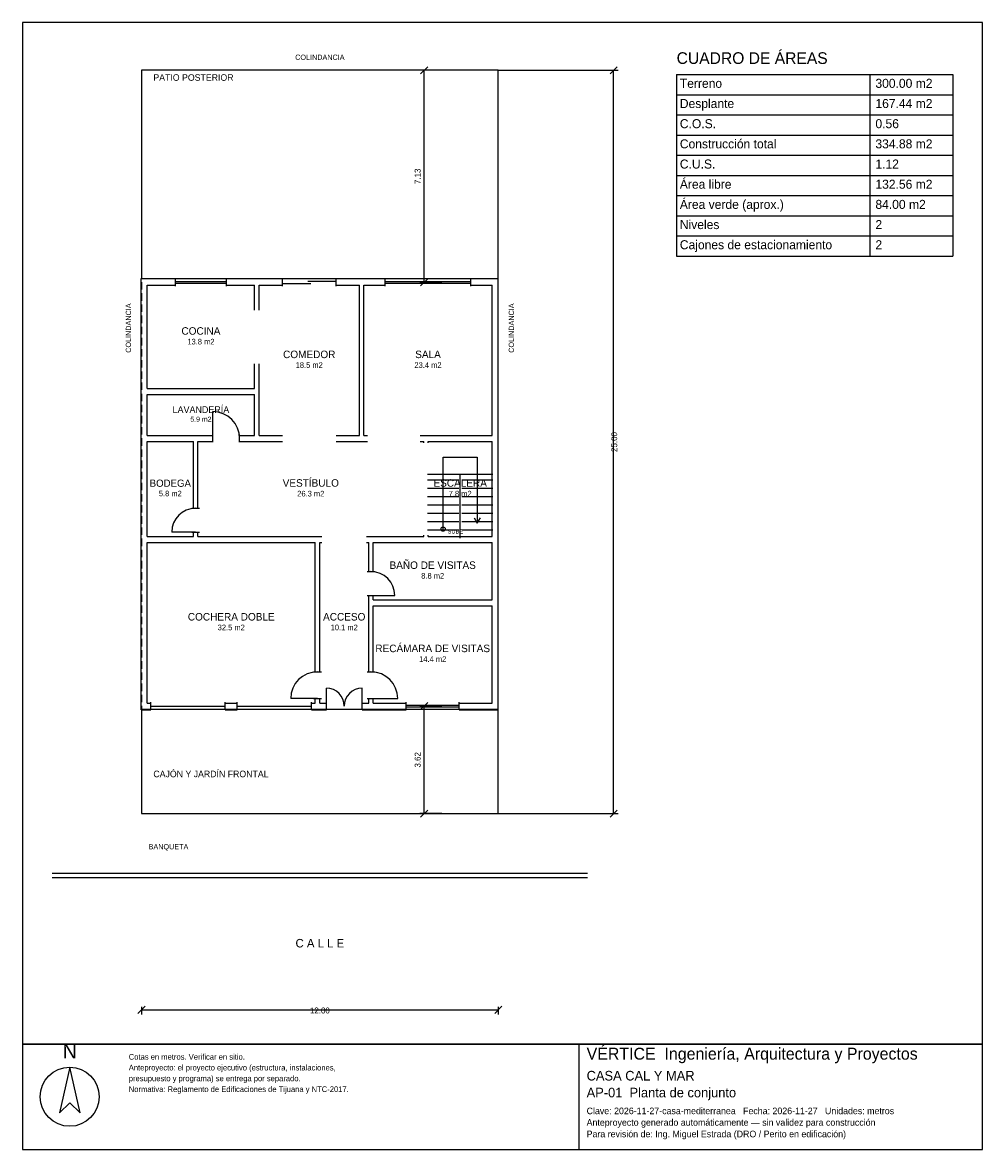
# Model space of a CAD drawing. Header units: metres. Extents: x -4 to 28.3, y -11.3 to 26.6.
import ezdxf
from ezdxf.enums import TextEntityAlignment as Align

# ---------------------------------------------------------------- set-up
doc = ezdxf.new("R2010")
doc.units = ezdxf.units.M
doc.header["$LTSCALE"] = 0.5
doc.linetypes.add('DASHED', pattern=[0.75, 0.5, -0.25])
for name, color, linetype in [('A-AREA', 252, 'CONTINUOUS'), ('A-ESCALERA', 6, 'CONTINUOUS'), ('A-EXTERIOR', 82, 'CONTINUOUS'), ('A-LIMITE', 1, 'DASHED'), ('A-MUROS', 7, 'CONTINUOUS'), ('A-PUERTAS', 2, 'CONTINUOUS'), ('A-TEXTO', 3, 'CONTINUOUS'), ('A-VANOS', 4, 'CONTINUOUS'), ('COTAS', 8, 'CONTINUOUS'), ('LAMINA', 9, 'CONTINUOUS')]:
    doc.layers.add(name, color=color, linetype=linetype)
doc.styles.get("Standard").update_dxf_attribs({"font": 'txt', "width": 0.9})

msp = doc.modelspace()

# ---------------------------------------------------------------- linework, layer by layer
at = {"layer": 'A-ESCALERA'}
for p, q in [((9.62, 11.42), (11.82, 11.42)), ((10.72, 9.27), (10.72, 11.42)), ((9.62, 11.23), (10.67, 11.23)), ((10.77, 11.23), (11.82, 11.23)), ((9.62, 10.95), (10.67, 10.95)), ((9.62, 10.67), (10.67, 10.67)), ((10.77, 10.95), (11.82, 10.95)), ((10.77, 10.67), (11.82, 10.67)), ((9.62, 10.39), (10.67, 10.39)), ((10.77, 10.39), (11.82, 10.39)), ((9.62, 10.11), (10.67, 10.11)), ((10.77, 10.11), (11.82, 10.11)), ((9.62, 9.83), (10.67, 9.83)), ((9.62, 9.55), (10.67, 9.55)), ((10.77, 9.83), (11.82, 9.83)), ((10.77, 9.55), (11.82, 9.55))]:
    msp.add_line(p, q, dxfattribs=at)
for points in [[(10.145, 9.57), (10.145, 11.995), (11.295, 11.995), (11.295, 9.77)], [(11.187, 9.95), (11.295, 9.77), (11.403, 9.95)]]:
    msp.add_lwpolyline(points, dxfattribs=at)
msp.add_circle((10.145, 9.57), 0.07, dxfattribs=at)
at = {"layer": 'A-EXTERIOR'}
for p, q in [((-3, -2), (15, -2)), ((-3, -2.15), (15, -2.15))]:
    msp.add_line(p, q, dxfattribs=at)
for points in [[(0, 18), (12, 18), (12, 25), (0, 25)], [(0, 0), (12, 0), (12, 3.5), (0, 3.5)]]:
    msp.add_lwpolyline(points, close=True, dxfattribs=at)
at = {"layer": 'A-LIMITE'}
msp.add_lwpolyline([(0, 0), (12, 0), (12, 25), (0, 25)], close=True, dxfattribs=at)
at = {"layer": 'A-MUROS'}
for p, q in [((-0.005, 17.995), (1.141, 17.995)), ((-0.005, 3.495), (-0.005, 17.995)), ((1.141, 17.74), (1.141, 18)), ((2.859, 17.74), (2.859, 18)), ((2.859, 17.995), (4.742, 17.995)), ((4.742, 17.74), (4.742, 18)), ((6.543, 17.74), (6.543, 18)), ((6.543, 17.995), (8.198, 17.995)), ((8.198, 17.74), (8.198, 18)), ((11.077, 17.74), (11.077, 18)), ((11.077, 17.995), (11.995, 17.995)), ((11.995, 3.495), (11.995, 17.995)), ((0.195, 17.77), (1.141, 17.77)), ((0.195, 14.295), (0.195, 17.77)), ((2.859, 17.77), (3.805, 17.77)), ((3.805, 16.932), (3.805, 17.77)), ((3.955, 17.77), (4.742, 17.77)), ((3.955, 16.932), (3.955, 17.77)), ((6.543, 17.77), (7.33, 17.77)), ((7.33, 12.72), (7.33, 17.77)), ((7.48, 17.77), (8.198, 17.77)), ((7.48, 12.72), (7.48, 17.77)), ((11.077, 17.77), (11.795, 17.77)), ((11.795, 12.72), (11.795, 17.77)), ((3.805, 14.295), (3.805, 15.132)), ((3.955, 12.72), (3.955, 15.132)), ((0.195, 14.295), (3.805, 14.295)), ((0.195, 14.095), (3.805, 14.095)), ((0.195, 12.72), (0.195, 14.095)), ((3.805, 12.72), (3.805, 14.095)), ((0.195, 12.72), (2.4, 12.72)), ((0.195, 12.52), (1.745, 12.52)), ((0.195, 9.32), (0.195, 12.52)), ((1.745, 10.27), (1.745, 12.52)), ((1.895, 12.52), (2.4, 12.52)), ((1.895, 10.27), (1.895, 12.52)), ((2.4, 12.49), (2.4, 12.75)), ((3.3, 12.49), (3.3, 12.75)), ((3.3, 12.72), (3.805, 12.72)), ((3.3, 12.52), (4.742, 12.52)), ((3.955, 12.72), (4.742, 12.72)), ((6.543, 12.72), (7.33, 12.72)), ((6.543, 12.52), (7.605, 12.52)), ((7.48, 12.72), (7.605, 12.72)), ((9.37, 12.72), (11.795, 12.72)), ((9.37, 12.52), (9.495, 12.52)), ((9.495, 12.47), (9.495, 12.52)), ((9.645, 12.52), (11.795, 12.52)), ((9.645, 12.47), (9.645, 12.52)), ((11.795, 9.32), (11.795, 12.52)), ((1.69, 10.27), (1.95, 10.27)), ((0.195, 9.32), (1.745, 9.32)), ((0.195, 9.12), (5.845, 9.12)), ((0.195, 3.72), (0.195, 9.12)), ((1.69, 9.47), (1.95, 9.47)), ((1.745, 9.32), (1.745, 9.47)), ((1.895, 9.32), (1.895, 9.47)), ((1.895, 9.32), (6.07, 9.32)), ((5.845, 4.77), (5.845, 9.12)), ((5.995, 9.12), (6.07, 9.12)), ((5.995, 4.77), (5.995, 9.12)), ((7.57, 9.32), (9.495, 9.32)), ((7.57, 9.12), (7.645, 9.12)), ((7.645, 8.142), (7.645, 9.12)), ((7.795, 9.12), (11.795, 9.12)), ((7.795, 8.142), (7.795, 9.12)), ((9.495, 9.32), (9.495, 9.37)), ((9.645, 9.32), (9.645, 9.37)), ((9.645, 9.32), (11.795, 9.32)), ((11.795, 7.192), (11.795, 9.12)), ((7.59, 8.142), (7.85, 8.142)), ((7.59, 7.342), (7.85, 7.342)), ((7.645, 4.77), (7.645, 7.342)), ((7.795, 7.192), (7.795, 7.342)), ((7.795, 7.192), (11.795, 7.192)), ((7.795, 6.992), (11.795, 6.992)), ((7.795, 4.77), (7.795, 6.992)), ((11.795, 3.72), (11.795, 6.992)), ((5.79, 4.77), (6.05, 4.77)), ((7.59, 4.77), (7.85, 4.77)), ((5.79, 3.87), (6.05, 3.87)), ((5.845, 3.72), (5.845, 3.87)), ((5.995, 3.72), (5.995, 3.87)), ((7.59, 3.87), (7.85, 3.87)), ((7.645, 3.72), (7.645, 3.87)), ((7.795, 3.72), (7.795, 3.87)), ((-0.005, 3.495), (0.32, 3.495)), ((0.195, 3.72), (0.32, 3.72)), ((0.32, 3.49), (0.32, 3.75)), ((2.82, 3.49), (2.82, 3.75)), ((2.82, 3.72), (3.22, 3.72)), ((2.82, 3.495), (3.22, 3.495)), ((3.22, 3.49), (3.22, 3.75)), ((5.72, 3.49), (5.72, 3.75)), ((5.72, 3.72), (5.845, 3.72)), ((5.72, 3.495), (6.22, 3.495)), ((5.995, 3.72), (6.22, 3.72)), ((6.22, 3.49), (6.22, 3.75)), ((7.42, 3.49), (7.42, 3.75)), ((7.42, 3.72), (7.645, 3.72)), ((7.42, 3.495), (8.901, 3.495)), ((7.795, 3.72), (8.901, 3.72)), ((8.901, 3.49), (8.901, 3.75)), ((10.689, 3.49), (10.689, 3.75)), ((10.689, 3.72), (11.795, 3.72)), ((10.689, 3.495), (11.995, 3.495))]:
    msp.add_line(p, q, dxfattribs=at)
at = {"layer": 'A-PUERTAS'}
for p, q in [((2.4, 12.62), (2.4, 13.52)), ((1.82, 9.47), (1.02, 9.47)), ((7.72, 7.342), (8.52, 7.342)), ((6.22, 3.62), (6.22, 4.22)), ((7.42, 3.62), (7.42, 4.22)), ((5.92, 3.87), (5.02, 3.87)), ((7.72, 3.87), (8.62, 3.87))]:
    msp.add_line(p, q, dxfattribs=at)
for centre, radius, start, end in [((2.4, 12.62), 0.9, 0, 90), ((1.82, 9.47), 0.8, 90, 180), ((7.72, 7.342), 0.8, 0, 90), ((5.92, 3.87), 0.9, 90, 180), ((7.72, 3.87), 0.9, 0, 90), ((6.22, 3.62), 0.6, 0, 90), ((7.42, 3.62), 0.6, 90, 180)]:
    msp.add_arc(centre, radius, start, end, dxfattribs=at)
at = {"layer": 'A-VANOS'}
for p, q in [((1.141, 17.9), (2.859, 17.9)), ((1.141, 17.84), (2.859, 17.84)), ((4.742, 17.83), (5.6925, 17.83)), ((5.5925, 17.91), (6.543, 17.91)), ((8.198, 17.9), (11.077, 17.9)), ((8.198, 17.84), (11.077, 17.84)), ((0.32, 3.62), (2.82, 3.62)), ((3.22, 3.62), (5.72, 3.62)), ((8.901, 3.65), (10.689, 3.65)), ((8.901, 3.59), (10.689, 3.59))]:
    msp.add_line(p, q, dxfattribs=at)
at = {"layer": 'COTAS'}
for p, q in [((9.3875, 24.88), (9.6275, 25.12)), ((15.76, 24.88), (16, 25.12)), ((10.1075, 25), (9.3575, 25)), ((9.5075, 17.87), (9.5075, 25)), ((12, 25), (16.03, 25)), ((15.88, 0), (15.88, 25)), ((18, 24.8571), (27.2857, 24.8571)), ((18, 24.8571), (18, 18.75)), ((24.5, 24.8571), (24.5, 18.75)), ((27.2857, 24.8571), (27.2857, 18.75)), ((18, 24.1786), (27.2857, 24.1786)), ((18, 23.5), (27.2857, 23.5)), ((18, 22.8214), (27.2857, 22.8214)), ((18, 22.1429), (27.2857, 22.1429)), ((18, 21.4643), (27.2857, 21.4643)), ((18, 20.7857), (27.2857, 20.7857)), ((18, 20.1071), (27.2857, 20.1071)), ((18, 19.4286), (27.2857, 19.4286)), ((18, 18.75), (27.2857, 18.75)), ((10.1075, 17.87), (9.3575, 17.87)), ((9.3875, 17.75), (9.6275, 17.99)), ((10.1075, 3.62), (9.3575, 3.62)), ((9.3875, 3.5), (9.6275, 3.74)), ((9.5075, 0), (9.5075, 3.62)), ((10.1075, 0), (9.3575, 0)), ((9.3875, -0.12), (9.6275, 0.12)), ((12, 0), (16.03, 0)), ((15.76, -0.12), (16, 0.12)), ((-0.12, -6.72), (0.12, -6.48)), ((0, -6.5), (0, -6.75)), ((0, -6.6), (12, -6.6)), ((11.88, -6.72), (12.12, -6.48)), ((12, -6.5), (12, -6.75))]:
    msp.add_line(p, q, dxfattribs=at)
at = {"layer": 'LAMINA'}
msp.add_line((14.7257, -11.2941), (14.7257, -7.75), dxfattribs=at)
for points in [[(-4, -7.75), (28.2857, -7.75), (28.2857, 26.6071), (-4, 26.6071)], [(-4, -11.2941), (28.2857, -11.2941), (28.2857, -7.75), (-4, -7.75)], [(-2.4122, -8.5297), (-2.7596, -10.0678), (-2.4122, -9.7205), (-2.0649, -10.0678)]]:
    msp.add_lwpolyline(points, close=True, dxfattribs=at)
msp.add_circle((-2.4122, -9.522), 0.9923, dxfattribs=at)

# ---------------------------------------------------------------- texts
at = {"layer": 'A-AREA'}
for s, height, p in [('13.8 m2', 0.189, (2, 15.7805)), ('18.5 m2', 0.189, (5.6425, 14.993)), ('23.4 m2', 0.189, (9.6375, 14.993)), ('5.9 m2', 0.1688, (2, 13.1825)), ('5.8 m2', 0.1821, (0.97, 10.6771)), ('26.3 m2', 0.189, (5.695, 10.668)), ('7.8 m2', 0.189, (10.72, 10.668)), ('8.8 m2', 0.189, (9.795, 7.904)), ('32.5 m2', 0.189, (3.02, 6.168)), ('10.1 m2', 0.189, (6.82, 6.168)), ('14.4 m2', 0.189, (9.795, 5.104))]:
    msp.add_text(s, height=height, dxfattribs=at).set_placement(p, align=Align.CENTER)
at = {"layer": 'A-ESCALERA'}
msp.add_text('SUBE', height=0.14, dxfattribs=at).set_placement((10.295, 9.42))
at = {"layer": 'A-TEXTO'}
for s, height, p in [('COLINDANCIA', 0.176, (6, 25.352)), ('COCINA', 0.252, (2, 16.1081)), ('COMEDOR', 0.252, (5.6425, 15.3206)), ('SALA', 0.252, (9.6375, 15.3206)), ('LAVANDERÍA', 0.225, (2, 13.475)), ('BODEGA', 0.2429, (0.97, 10.9929)), ('VESTÍBULO', 0.252, (5.695, 10.9956)), ('ESCALERA', 0.252, (10.72, 10.9956)), ('BAÑO DE VISITAS', 0.252, (9.795, 8.2316)), ('COCHERA DOBLE', 0.252, (3.02, 6.4956)), ('ACCESO', 0.252, (6.82, 6.4956)), ('RECÁMARA DE VISITAS', 0.252, (9.795, 5.4316)), ('C A L L E', 0.286, (6, -4.5))]:
    msp.add_text(s, height=height, dxfattribs=at).set_placement(p, align=Align.CENTER)
for s, height, p in [('CUADRO DE ÁREAS', 0.3929, (18, 25.2143)), ('PATIO POSTERIOR', 0.22, (0.4, 24.648)), ('Terreno', 0.3036, (18.1071, 24.4107)), ('300.00 m2', 0.3036, (24.6857, 24.4107)), ('Desplante', 0.3036, (18.1071, 23.7321)), ('167.44 m2', 0.3036, (24.6857, 23.7321)), ('C.O.S.', 0.3036, (18.1071, 23.0536)), ('0.56', 0.3036, (24.6857, 23.0536)), ('Construcción total', 0.3036, (18.1071, 22.375)), ('334.88 m2', 0.3036, (24.6857, 22.375)), ('C.U.S.', 0.3036, (18.1071, 21.6964)), ('1.12', 0.3036, (24.6857, 21.6964)), ('Área libre', 0.3036, (18.1071, 21.0179)), ('132.56 m2', 0.3036, (24.6857, 21.0179)), ('Área verde (aprox.)', 0.3036, (18.1071, 20.3393)), ('84.00 m2', 0.3036, (24.6857, 20.3393)), ('Niveles', 0.3036, (18.1071, 19.6607)), ('2', 0.3036, (24.6857, 19.6607)), ('Cajones de estacionamiento', 0.3036, (18.1071, 18.9821)), ('2', 0.3036, (24.6857, 18.9821)), ('CAJÓN Y JARDÍN FRONTAL', 0.22, (0.4, 1.225)), ('BANQUETA', 0.176, (0.24, -1.2))]:
    msp.add_text(s, height=height, dxfattribs=at).set_placement(p)
for p in [(-0.352, 15.5), (12.528, 15.5)]:
    msp.add_text('COLINDANCIA', height=0.176, rotation=90, dxfattribs=at).set_placement(p)
at = {"layer": 'COTAS'}
for s, p in [('7.13', (9.3875, 21.435)), ('25.00', (16, 12.5)), ('3.62', (9.3875, 1.81))]:
    msp.add_text(s, height=0.2, rotation=90, dxfattribs=at).set_placement(p, align=Align.CENTER)
msp.add_text('12.00', height=0.2, dxfattribs=at).set_placement((6, -6.72), align=Align.CENTER)
at = {"layer": 'LAMINA'}
msp.add_text('N', height=0.4962, dxfattribs=at).set_placement((-2.4122, -8.232), align=Align.CENTER)
for s, height, p in [('VÉRTICE  Ingeniería, Arquitectura y Proyectos', 0.4006, (14.9723, -8.2739)), ('Cotas en metros. Verificar en sitio.', 0.1911, (-0.4276, -8.2739)), ('Anteproyecto: el proyecto ejecutivo (estructura, instalaciones,', 0.1911, (-0.4276, -8.6369)), ('CASA CAL Y MAR', 0.3236, (14.9723, -8.975)), ('presupuesto y programa) se entrega por separado.', 0.1911, (-0.4276, -9)), ('Normativa: Reglamento de Edificaciones de Tijuana y NTC-2017.', 0.1911, (-0.4276, -9.363)), ('AP-01  Planta de conjunto', 0.3236, (14.9723, -9.5413)), ('Anteproyecto generado automáticamente — sin validez para construcción', 0.2219, (14.9723, -10.4959)), ('Clave: 2026-11-27-casa-mediterranea   Fecha: 2026-11-27   Unidades: metros', 0.2219, (14.9723, -10.1076)), ('Para revisión de: Ing. Miguel Estrada (DRO / Perito en edificación)', 0.2219, (14.9723, -10.8842))]:
    msp.add_text(s, height=height, dxfattribs=at).set_placement(p)

doc.saveas('drawing.dxf')
